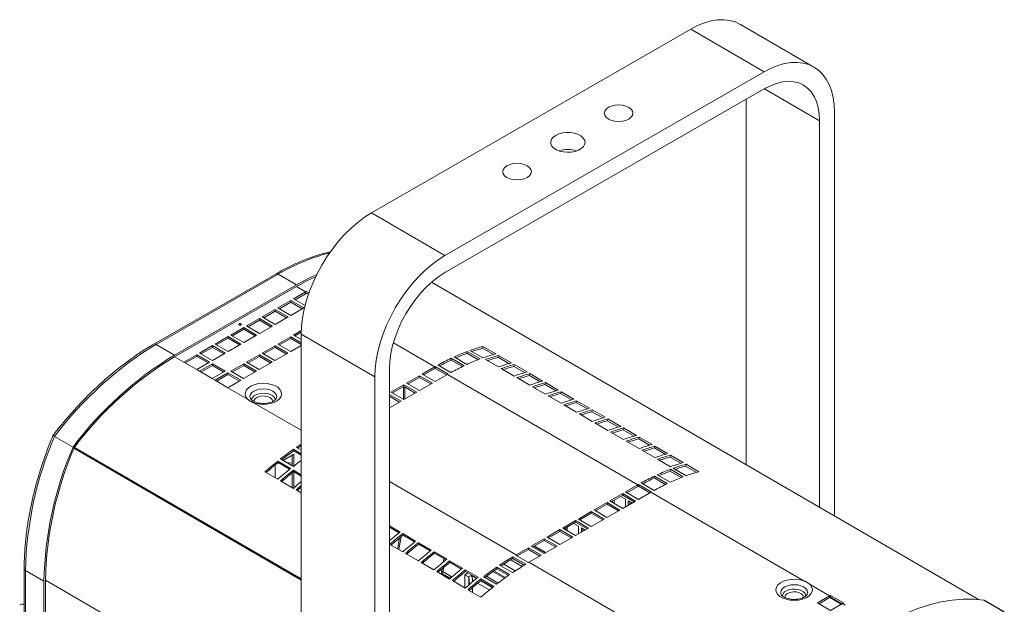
# Model space of a CAD drawing. Header units: millimetres. Extents: x 9 to 1212, y -908 to 458.
# Tile 5 of 9: x 483 to 860, y -392 to -168. Entities that reach past the tile are written whole.
import ezdxf

# ---------------------------------------------------------------- set-up
doc = ezdxf.new("R2010")
doc.units = ezdxf.units.MM

msp = doc.modelspace()

# ---------------------------------------------------------------- linework, layer by layer
at = {"color": 7, "linetype": 'Continuous', "lineweight": 15}
for p, q in [((787.35, -185.9), (759.12, -169.54)), ((617.49, -241.86), (740.06, -171.38)), ((740.06, -171.38), (768.29, -187.75)), ((645.71, -258.22), (768.29, -187.75)), ((645.71, -264.75), (768.29, -194.28)), ((761.32, -198.29), (761.32, -338.37)), ((795.21, -203.29), (795.21, -358.01)), ((789.55, -206.55), (789.55, -354.73)), ((617.49, -241.86), (645.71, -258.22)), ((580.77, -265.29), (534, -292.18)), ((581.67, -265.38), (534.9, -292.27)), ((581.67, -265.38), (588.72, -269.47)), ((541.96, -296.36), (588.72, -269.47)), ((541.96, -297.01), (588.72, -270.13)), ((592.61, -271.96), (593.53, -272.5)), ((850.56, -390.09), (640.61, -268.4)), ((581.62, -278.28), (586.58, -275.43)), ((586.58, -275.43), (591.52, -278.29)), ((586.58, -276.08), (586.58, -275.43)), ((587.65, -274.82), (592.25, -272.17)), ((592.04, -277.37), (587.65, -274.82)), ((588.21, -275.15), (592.25, -272.82)), ((592.25, -272.17), (592.25, -272.82)), ((592.61, -272.62), (593.34, -273.04)), ((575.6, -281.74), (580.56, -278.89)), ((576.17, -282.07), (580.56, -279.55)), ((580.56, -278.89), (585.5, -281.76)), ((580.56, -279.55), (580.56, -278.89)), ((580.56, -279.55), (584.93, -282.08)), ((586.56, -281.14), (581.62, -278.28)), ((582.19, -278.61), (586.58, -276.08)), ((591.52, -278.29), (586.56, -281.14)), ((586.58, -276.08), (590.96, -278.62)), ((569.58, -285.21), (574.54, -282.36)), ((570.14, -285.53), (574.54, -283.01)), ((574.54, -282.36), (579.48, -285.22)), ((574.54, -283.01), (574.54, -282.36)), ((574.54, -283.01), (578.91, -285.54)), ((580.54, -284.61), (575.6, -281.74)), ((585.5, -281.76), (580.54, -284.61)), ((563.55, -288.67), (568.51, -285.82)), ((564.12, -289), (568.51, -286.47)), ((568.51, -285.82), (573.45, -288.68)), ((568.51, -286.47), (568.51, -285.82)), ((568.51, -286.47), (572.89, -289.01)), ((574.52, -288.07), (569.58, -285.21)), ((579.48, -285.22), (574.52, -288.07)), ((587.6, -288.7), (590.59, -286.98)), ((557.53, -292.13), (562.49, -289.28)), ((558.1, -292.46), (562.49, -289.93)), ((562.49, -289.28), (567.43, -292.14)), ((562.49, -289.93), (562.49, -289.28)), ((562.49, -289.93), (566.87, -292.47)), ((568.49, -291.53), (563.55, -288.67)), ((573.45, -288.68), (568.49, -291.53)), ((581.57, -292.16), (586.53, -289.31)), ((582.14, -292.49), (586.53, -289.96)), ((586.53, -289.31), (590.56, -291.64)), ((586.53, -289.96), (586.53, -289.31)), ((586.53, -289.96), (590.56, -292.3)), ((590.56, -290.42), (587.6, -288.7)), ((588.16, -289.03), (590.57, -287.64)), ((590.56, -288.37), (618.79, -304.73)), ((590.56, -491.54), (590.56, -288.37)), ((534.9, -292.27), (541.96, -296.36)), ((551.51, -295.6), (556.47, -292.74)), ((552.08, -295.92), (556.47, -293.4)), ((556.47, -292.74), (561.41, -295.61)), ((556.47, -293.4), (556.47, -292.74)), ((556.47, -293.4), (560.84, -295.93)), ((562.47, -295), (557.53, -292.13)), ((567.43, -292.14), (562.47, -295)), ((575.55, -295.62), (580.51, -292.77)), ((576.12, -295.95), (580.51, -293.42)), ((580.51, -292.77), (585.45, -295.63)), ((580.51, -293.42), (580.51, -292.77)), ((580.51, -293.42), (584.89, -295.96)), ((586.51, -295.02), (581.57, -292.16)), ((590.56, -292.7), (586.51, -295.02)), ((660.28, -297.45), (655.34, -294.59)), ((660.14, -293.74), (660.29, -293.03)), ((660.14, -293.74), (664.3, -296.15)), ((660.29, -293.03), (665.23, -295.89)), ((545.49, -299.06), (550.45, -296.21)), ((546.05, -299.39), (550.45, -296.86)), ((550.45, -296.21), (555.39, -299.07)), ((550.45, -296.86), (550.45, -296.21)), ((550.45, -296.86), (554.82, -299.39)), ((556.45, -298.46), (551.51, -295.6)), ((561.41, -295.61), (556.45, -298.46)), ((569.53, -299.09), (574.49, -296.23)), ((570.09, -299.41), (574.49, -296.89)), ((574.49, -296.23), (579.43, -299.1)), ((574.49, -296.89), (574.49, -296.23)), ((574.49, -296.89), (578.86, -299.42)), ((580.49, -298.49), (575.55, -295.62)), ((585.45, -295.63), (580.49, -298.49)), ((648.11, -298.26), (648.16, -297.58)), ((648.11, -298.26), (652.43, -300.76)), ((648.16, -297.58), (653.1, -300.44)), ((654.18, -299.94), (649.24, -297.08)), ((654.17, -295.68), (654.27, -294.98)), ((654.17, -295.68), (658.42, -298.15)), ((654.27, -294.98), (659.21, -297.85)), ((666.28, -300.93), (661.34, -298.07)), ((666.14, -297.22), (666.29, -296.5)), ((666.14, -297.22), (670.3, -299.63)), ((666.29, -296.5), (671.23, -299.37)), ((550.43, -301.92), (545.49, -299.06)), ((555.39, -299.07), (550.43, -301.92)), ((550.43, -301.92), (551.49, -302.53)), ((551.49, -302.53), (556.45, -299.68)), ((552.05, -302.86), (556.45, -300.34)), ((556.45, -299.68), (561.39, -302.55)), ((556.45, -300.34), (556.45, -299.68)), ((556.45, -300.34), (560.82, -302.87)), ((563.51, -302.55), (568.47, -299.7)), ((564.07, -302.88), (568.47, -300.35)), ((568.47, -299.7), (573.41, -302.56)), ((568.47, -300.35), (568.47, -299.7)), ((568.47, -300.35), (572.84, -302.89)), ((574.47, -301.95), (569.53, -299.09)), ((579.43, -299.1), (574.47, -301.95)), ((624.46, -509.69), (624.46, -301.47)), ((641.82, -300.91), (637.04, -303.65)), ((641.82, -301.56), (637.61, -303.98)), ((641.82, -300.91), (641.82, -301.56)), ((642, -301.46), (642.01, -300.8)), ((642, -301.46), (646.38, -303.99)), ((642.01, -300.8), (646.95, -303.66)), ((648.03, -303.05), (643.09, -300.19)), ((672.27, -304.41), (667.33, -301.54)), ((672.14, -300.69), (672.28, -299.98)), ((672.14, -300.69), (676.3, -303.1)), ((672.28, -299.98), (677.22, -302.84)), ((556.43, -305.4), (551.49, -302.53)), ((561.39, -302.55), (556.43, -305.4)), ((556.43, -305.4), (557.48, -306.01)), ((557.48, -306.01), (562.44, -303.16)), ((562.42, -308.87), (557.48, -306.01)), ((558.05, -306.34), (562.44, -303.81)), ((567.38, -306.02), (562.42, -308.87)), ((562.44, -303.16), (567.38, -306.02)), ((562.44, -303.81), (562.44, -303.16)), ((562.44, -303.81), (566.82, -306.35)), ((568.45, -305.41), (563.51, -302.55)), ((573.41, -302.56), (568.45, -305.41)), ((618.79, -512.95), (618.79, -304.73)), ((635.98, -304.27), (631.02, -307.12)), ((635.98, -304.92), (631.58, -307.45)), ((640.92, -307.13), (635.98, -304.27)), ((635.98, -304.92), (635.98, -304.27)), ((640.35, -307.45), (635.98, -304.92)), ((637.04, -303.65), (641.98, -306.52)), ((641.98, -306.52), (646.76, -303.77)), ((646.76, -303.77), (719.8, -346.1)), ((678.27, -307.88), (673.33, -305.02)), ((678.14, -304.17), (678.28, -303.46)), ((678.14, -304.17), (682.3, -306.58)), ((678.28, -303.46), (683.22, -306.32)), ((562.42, -308.87), (569.94, -313.23)), ((629.96, -307.73), (625, -310.58)), ((629.96, -308.38), (625.56, -310.91)), ((634.9, -310.59), (629.96, -307.73)), ((629.96, -308.38), (629.96, -307.73)), ((634.33, -310.92), (629.96, -308.38)), ((630.34, -313.21), (630.34, -308.61)), ((631.02, -307.12), (635.96, -309.98)), ((635.96, -309.98), (640.92, -307.13)), ((684.27, -311.36), (679.33, -308.5)), ((684.14, -307.65), (684.28, -306.93)), ((684.14, -307.65), (688.29, -310.06)), ((684.28, -306.93), (689.22, -309.8)), ((628.87, -314.05), (624.46, -311.49)), ((628.31, -314.38), (624.46, -312.15)), ((625, -310.58), (629.94, -313.44)), ((629.94, -313.44), (634.9, -310.59)), ((690.27, -314.84), (685.33, -311.97)), ((690.13, -311.12), (690.28, -310.41)), ((690.13, -311.12), (694.29, -313.53)), ((690.28, -310.41), (695.22, -313.27)), ((624.46, -316.59), (628.87, -314.05)), ((696.27, -318.31), (691.33, -315.45)), ((696.13, -314.6), (696.28, -313.89)), ((696.13, -314.6), (700.29, -317.01)), ((696.28, -313.89), (701.22, -316.75)), ((702.13, -318.08), (702.27, -317.36)), ((702.27, -317.36), (707.21, -320.23)), ((702.26, -321.79), (697.33, -318.93)), ((702.13, -318.08), (706.29, -320.49)), ((708.13, -321.55), (708.27, -320.84)), ((708.27, -320.84), (713.21, -323.7)), ((708.26, -325.27), (703.32, -322.4)), ((708.13, -321.55), (712.29, -323.96)), ((714.13, -325.03), (714.27, -324.32)), ((714.27, -324.32), (719.21, -327.18)), ((495.92, -327.57), (502.98, -331.66)), ((714.26, -328.74), (709.32, -325.88)), ((714.13, -325.03), (718.29, -327.44)), ((720.13, -328.51), (720.27, -327.79)), ((720.13, -328.51), (724.28, -330.92)), ((720.27, -327.79), (725.21, -330.66)), ((587.64, -332.49), (590.56, -334.18)), ((587.7, -333.11), (587.64, -332.49)), ((590.56, -332.82), (588.73, -331.75)), ((720.26, -332.22), (715.32, -329.36)), ((726.12, -331.98), (726.27, -331.27)), ((726.12, -331.98), (730.28, -334.39)), ((726.27, -331.27), (731.21, -334.13)), ((587.56, -339.04), (582.62, -336.18)), ((583.63, -336.76), (587.69, -334.43)), ((587.13, -334.75), (587.13, -338.79)), ((587.69, -334.43), (587.69, -338.94)), ((587.7, -333.11), (590.56, -334.77)), ((726.26, -335.7), (721.32, -332.83)), ((732.26, -339.17), (727.32, -336.31)), ((732.12, -335.46), (732.27, -334.75)), ((732.12, -335.46), (736.28, -337.87)), ((732.27, -334.75), (737.21, -337.61)), ((580.61, -338.5), (581.91, -337.75)), ((580.61, -343.47), (580.61, -338.5)), ((581.55, -337.02), (586.49, -339.88)), ((581.65, -337.6), (581.55, -337.02)), ((581.65, -337.6), (586.11, -340.18)), ((587.13, -337.81), (585.01, -337.57)), ((738.25, -342.65), (733.31, -339.79)), ((738.12, -338.94), (738.26, -338.22)), ((738.12, -338.94), (742.28, -341.35)), ((738.26, -338.22), (743.2, -341.09)), ((581.54, -344.01), (576.6, -341.14)), ((587.13, -341.49), (587.13, -347.25)), ((587.55, -340.49), (590.56, -342.24)), ((587.65, -341.07), (587.55, -340.49)), ((587.65, -341.07), (590.56, -342.76)), ((587.69, -341.1), (587.69, -347.35)), ((726.09, -343.46), (726.14, -342.78)), ((726.09, -343.46), (730.41, -345.96)), ((726.14, -342.78), (731.08, -345.64)), ((732.16, -345.14), (727.22, -342.27)), ((732.15, -340.88), (732.24, -340.18)), ((732.15, -340.88), (736.4, -343.34)), ((732.24, -340.18), (737.18, -343.04)), ((587.54, -347.48), (582.6, -344.62)), ((719.8, -346.1), (715.02, -348.85)), ((719.8, -346.76), (715.58, -349.18)), ((719.8, -346.1), (719.8, -346.76)), ((719.98, -346), (724.92, -348.86)), ((719.98, -346.65), (719.98, -346)), ((719.98, -346.65), (724.35, -349.19)), ((726.01, -348.25), (721.07, -345.39)), ((590.56, -349.24), (588.59, -348.1)), ((713.96, -349.46), (709, -352.32)), ((713.96, -350.12), (709.56, -352.64)), ((715.02, -351.64), (713.17, -350.57)), ((718.9, -352.33), (713.96, -349.46)), ((713.96, -350.12), (713.96, -349.46)), ((718.33, -352.65), (713.96, -350.12)), ((715.02, -348.85), (719.96, -351.72)), ((719.96, -351.72), (724.74, -348.97)), ((724.74, -348.97), (783.24, -382.87)), ((707.93, -352.93), (702.97, -355.78)), ((707.93, -353.58), (703.54, -356.11)), ((712.87, -355.79), (707.93, -352.93)), ((707.93, -353.58), (707.93, -352.93)), ((712.31, -356.12), (707.93, -353.58)), ((709, -352.32), (713.94, -355.18)), ((710.08, -352.34), (710.08, -352.95)), ((710.65, -352.02), (710.65, -353.27)), ((713.94, -355.18), (718.9, -352.33)), ((715.02, -354.55), (715.02, -351.64)), ((717.55, -353.1), (716.08, -352.25)), ((716.08, -352.25), (716.08, -353.94)), ((716.65, -352.58), (716.65, -353.62)), ((701.91, -356.39), (696.95, -359.24)), ((701.91, -357.04), (697.52, -359.57)), ((706.85, -359.25), (701.91, -356.39)), ((701.91, -357.04), (701.91, -356.39)), ((706.28, -359.58), (701.91, -357.04)), ((702.97, -355.78), (707.91, -358.64)), ((707.91, -358.64), (712.87, -355.79)), ((624.46, -361.89), (628.48, -364.22)), ((624.46, -362.41), (628.1, -364.52)), ((695.89, -359.85), (690.93, -362.7)), ((690.93, -362.7), (695.87, -365.57)), ((695.89, -360.51), (691.49, -363.03)), ((692.09, -362.69), (692.09, -363.38)), ((692.66, -362.36), (692.66, -363.71)), ((697.03, -362.03), (695.14, -360.94)), ((695.87, -365.57), (700.83, -362.72)), ((700.83, -362.72), (695.89, -359.85)), ((695.89, -360.51), (695.89, -359.85)), ((700.26, -363.04), (695.89, -360.51)), ((696.95, -359.24), (701.89, -362.1)), ((697.03, -364.9), (697.03, -362.03)), ((699.51, -363.47), (698.09, -362.64)), ((698.09, -362.64), (698.09, -364.29)), ((701.89, -362.1), (706.85, -359.25)), ((629.53, -364.83), (634.47, -367.69)), ((629.64, -365.41), (629.53, -364.83)), ((629.64, -365.41), (634.09, -367.99)), ((689.87, -363.31), (684.91, -366.17)), ((684.91, -366.17), (689.85, -369.03)), ((689.87, -363.97), (685.47, -366.49)), ((689.85, -369.03), (694.81, -366.18)), ((694.81, -366.18), (689.87, -363.31)), ((689.87, -363.97), (689.87, -363.31)), ((694.24, -366.5), (689.87, -363.97)), ((698.66, -362.97), (698.66, -363.96)), ((629.52, -371.82), (624.58, -368.96)), ((635.53, -368.31), (640.47, -371.17)), ((635.64, -368.89), (635.53, -368.31)), ((635.64, -368.89), (640.09, -371.47)), ((677.82, -370.24), (673.04, -372.99)), ((682.76, -373.1), (677.82, -370.24)), ((677.82, -370.89), (677.82, -370.24)), ((683.84, -366.78), (678.88, -369.63)), ((678.88, -369.63), (683.82, -372.49)), ((683.84, -367.43), (679.45, -369.96)), ((680.15, -369.56), (684.52, -372.09)), ((680.15, -369.56), (684.52, -372.09)), ((683.82, -372.49), (688.78, -369.64)), ((688.78, -369.64), (683.84, -366.78)), ((683.84, -367.43), (683.84, -366.78)), ((688.22, -369.97), (683.84, -367.43)), ((635.52, -375.3), (630.58, -372.43)), ((641.53, -371.78), (646.47, -374.65)), ((641.63, -372.36), (641.53, -371.78)), ((641.63, -372.36), (646.09, -374.95)), ((671.77, -373.73), (676.71, -376.6)), ((671.78, -374.38), (671.77, -373.73)), ((677.8, -375.96), (672.86, -373.09)), ((673.04, -373.2), (673.04, -372.99)), ((677.82, -370.89), (673.42, -373.42)), ((682.19, -373.43), (677.82, -370.89)), ((677.98, -375.85), (682.76, -373.1)), ((641.52, -378.77), (636.58, -375.91)), ((645.27, -377.76), (644.72, -380.63)), ((645.29, -374.48), (645.09, -375.75)), ((645.77, -374.76), (645.69, -375.27)), ((647.53, -375.26), (652.47, -378.12)), ((647.63, -375.84), (647.53, -375.26)), ((647.63, -375.84), (652.09, -378.42)), ((665.62, -377.69), (670.56, -380.55)), ((665.68, -378.31), (665.62, -377.69)), ((671.64, -379.81), (666.7, -376.95)), ((668.28, -376.56), (672.69, -379.11)), ((670.98, -374.86), (675.37, -377.4)), ((671.78, -374.38), (676.16, -376.92)), ((677.98, -375.85), (736.48, -409.76)), ((484.21, -378.19), (484.21, -432.08)), ((484.74, -378.92), (491.79, -383.01)), ((484.74, -378.92), (484.74, -432.81)), ((647.52, -382.25), (642.58, -379.39)), ((644.66, -378.27), (644.26, -380.36)), ((644.79, -380.3), (647.24, -381.72)), ((644.96, -379.42), (648.09, -381.23)), ((648.09, -381.23), (647.24, -381.72)), ((648.09, -381.23), (648.09, -381.75)), ((653.31, -380.63), (654.61, -379.88)), ((654.72, -381.45), (653.31, -380.63)), ((653.31, -385.61), (653.31, -380.63)), ((653.53, -378.74), (658.47, -381.6)), ((653.63, -379.32), (653.53, -378.74)), ((653.63, -379.32), (658.09, -381.9)), ((655.75, -380.86), (654.72, -381.45)), ((654.72, -381.45), (654.72, -381.68)), ((654.72, -381.68), (654.86, -381.76)), ((655.75, -380.86), (657.86, -382.08)), ((665.53, -384.24), (660.59, -381.38)), ((666.13, -383.78), (661.68, -381.2)), ((668.57, -381.96), (664.14, -379.39)), ((665.68, -378.31), (670.1, -380.87)), ((491.79, -436.9), (491.79, -383.01)), ((492.36, -436.58), (492.36, -382.69)), ((647.24, -381.72), (647.24, -382.09)), ((653.52, -385.73), (648.58, -382.86)), ((654.86, -384.56), (654.86, -381.76)), ((655.02, -382.6), (655.02, -384.43)), ((656.3, -382.73), (656.3, -383.36)), ((659.4, -382.97), (663.86, -385.56)), ((659.52, -382.21), (664.46, -385.08)), ((659.63, -382.8), (659.52, -382.21)), ((659.63, -382.8), (664.09, -385.38)), ((785.86, -384.39), (793.37, -388.74)), ((659.51, -389.2), (654.57, -386.34)), ((656.3, -385.53), (656.3, -387.34)), ((793.37, -388.74), (788.76, -391.39)), ((793.37, -388.74), (793.37, -389.4)), ((793.73, -388.54), (798.67, -391.4)), ((793.73, -389.19), (793.73, -388.54)), ((793.73, -389.19), (798.1, -391.73)), ((788.76, -391.39), (793.7, -394.26)), ((793.37, -389.4), (789.33, -391.72)), ((793.7, -394.26), (798.31, -391.61)), ((798.31, -391.61), (799.37, -392.22)), ((860.3, -394.82), (852.53, -390.32)), ((860.42, -394.87), (852.66, -390.37))]:
    msp.add_line(p, q, dxfattribs=at)
at = {"color": 8, "linetype": 'Continuous', "lineweight": 15}
for p, q in [((768.33, -194.26), (789.55, -206.55)), ((588.72, -270.13), (592.25, -272.17)), ((640.6, -268.42), (850.51, -390.09)), ((625.92, -291.69), (641.82, -300.91)), ((541.96, -297.01), (545.49, -299.06)), ((629.85, -308.44), (629.85, -313.39)), ((572.55, -314.75), (590.56, -325.18)), ((503.32, -332.07), (590.56, -382.64)), ((503.5, -331.75), (590.56, -382.21)), ((624.46, -344.83), (673.04, -372.99)), ((679.86, -369.72), (684.24, -372.25)), ((664.54, -379.11), (668.97, -381.68)), ((492.36, -382.69), (590.56, -439.61)), ((656.75, -382.99), (656.3, -382.73)), ((662.75, -386.46), (658.28, -383.88)), ((793.46, -389.35), (797.83, -391.88))]:
    msp.add_line(p, q, dxfattribs=at)
at = {"color": 7, "linetype": 'Continuous', "lineweight": 15, "flags": 128}
for points in [[(740.06, -171.38), (742.7, -170.02), (745.32, -168.96), (747.88, -168.23), (750.37, -167.82), (752.75, -167.75), (755.02, -168.01), (757.14, -168.61), (759.1, -169.53), (759.12, -169.54)], [(768.29, -187.75), (770.93, -186.38), (773.54, -185.32), (776.11, -184.59), (778.59, -184.18), (780.98, -184.11), (783.25, -184.37), (785.37, -184.97), (787.33, -185.89), (789.1, -187.12), (790.68, -188.66), (792.03, -190.5), (793.16, -192.6), (794.05, -194.95), (794.7, -197.54), (795.08, -200.33), (795.21, -203.29)], [(768.29, -194.28), (770.67, -193.06), (773.02, -192.17), (775.31, -191.62), (777.51, -191.4), (779.6, -191.53), (781.54, -192), (783.32, -192.81), (784.91, -193.95), (786.29, -195.39), (787.44, -197.14), (788.35, -199.15), (789.01, -201.41), (789.41, -203.89), (789.55, -206.55)], [(716.25, -205.85), (717.13, -205.19), (717.68, -204.43), (717.87, -203.61), (717.69, -202.79), (717.14, -202.02), (716.27, -201.36), (715.13, -200.85), (713.81, -200.54), (712.38, -200.43), (710.96, -200.53), (709.63, -200.85), (708.49, -201.35), (707.61, -202.01), (707.06, -202.77), (706.87, -203.59), (707.06, -204.42), (707.6, -205.18), (708.48, -205.84), (709.61, -206.35), (710.94, -206.67), (712.36, -206.78), (713.79, -206.67), (715.11, -206.35), (716.25, -205.85)], [(688.23, -212.1), (687.28, -212.8), (686.63, -213.6), (686.31, -214.46), (686.36, -215.35), (686.75, -216.2), (687.47, -216.98), (688.49, -217.64), (689.74, -218.15), (691.17, -218.48), (692.68, -218.61), (694.21, -218.54), (695.66, -218.26), (696.97, -217.8), (698.06, -217.17), (698.86, -216.42), (699.35, -215.58), (699.49, -214.7), (699.27, -213.82), (698.7, -213), (697.83, -212.28), (696.68, -211.69), (695.34, -211.27), (693.86, -211.03), (692.33, -211.01), (690.82, -211.18), (689.43, -211.56), (688.23, -212.1)], [(669.52, -223.76), (668.65, -224.41), (668.09, -225.18), (667.9, -226), (668.09, -226.82), (668.63, -227.59), (669.51, -228.25), (670.64, -228.75), (671.97, -229.07), (673.39, -229.18), (674.82, -229.07), (676.14, -228.76), (677.28, -228.26), (678.16, -227.6), (678.71, -226.83), (678.9, -226.01), (678.72, -225.19), (678.17, -224.42), (677.3, -223.77), (676.16, -223.26), (674.84, -222.94), (673.41, -222.83), (671.99, -222.94), (670.66, -223.25), (669.52, -223.76)], [(590.56, -288.37), (590.69, -285.25), (591.08, -282.02), (591.72, -278.7), (592.61, -275.32), (593.74, -271.92), (595.1, -268.52), (596.67, -265.17), (598.45, -261.9), (600.4, -258.72), (602.53, -255.69), (604.79, -252.82), (607.18, -250.15), (609.67, -247.69), (612.23, -245.48), (614.85, -243.53), (617.49, -241.86)], [(618.79, -304.73), (618.92, -301.62), (619.31, -298.38), (619.95, -295.06), (620.84, -291.68), (621.97, -288.28), (623.33, -284.88), (624.9, -281.53), (626.67, -278.26), (628.63, -275.09), (630.75, -272.05), (633.02, -269.18), (635.41, -266.51), (637.9, -264.05), (640.46, -261.84), (643.07, -259.89), (645.71, -258.22)], [(588.72, -269.47), (593.28, -267.01), (596.53, -265.46)], [(588.72, -270.13), (593.23, -267.69), (596.11, -266.31)], [(624.46, -301.47), (624.59, -298.65), (624.99, -295.71), (625.65, -292.7), (626.56, -289.63), (627.71, -286.57), (629.09, -283.53), (630.68, -280.57), (632.46, -277.72), (634.4, -275.01), (636.49, -272.48), (638.69, -270.17), (640.98, -268.09), (643.33, -266.28), (645.71, -264.75)], [(567.46, -284.39), (567.3, -284.33), (567.11, -284.3), (566.91, -284.32), (566.75, -284.39), (566.64, -284.48), (566.6, -284.59), (566.64, -284.7), (566.75, -284.8), (566.91, -284.86), (567.1, -284.88), (567.3, -284.86), (567.46, -284.8), (567.57, -284.7), (567.6, -284.59), (567.57, -284.48), (567.46, -284.39)], [(569.94, -313.23), (569.31, -312.38), (569.04, -311.46), (569.13, -310.54), (569.59, -309.65), (570.39, -308.84), (571.48, -308.16), (572.81, -307.65), (574.32, -307.32), (575.91, -307.2), (577.5, -307.29), (579.03, -307.59), (580.39, -308.08), (581.52, -308.73), (582.36, -309.52), (582.88, -310.4), (583.03, -311.32), (582.81, -312.24), (582.23, -313.11), (581.33, -313.87), (580.15, -314.5), (578.75, -314.96), (577.21, -315.22), (575.61, -315.27), (574.03, -315.11), (572.55, -314.75)], [(628.03, -370.95), (628.15, -370.33), (628.92, -365.99)], [(785.86, -384.39), (786.48, -385.24), (786.75, -386.16), (786.66, -387.08), (786.2, -387.97), (785.4, -388.78), (784.31, -389.45), (782.98, -389.97), (781.48, -390.3), (779.88, -390.42), (778.29, -390.33), (776.77, -390.03), (775.4, -389.54), (774.27, -388.89), (773.43, -388.1), (772.92, -387.22), (772.77, -386.3), (772.98, -385.38), (773.56, -384.51), (774.46, -383.74), (775.64, -383.12), (777.04, -382.66), (778.58, -382.4), (780.18, -382.35), (781.76, -382.51), (783.24, -382.87)], [(822.52, -395.41), (822.76, -395.3), (827.25, -393.53), (831.69, -392.1), (836.07, -391.02), (840.35, -390.31), (844.54, -389.95), (848.6, -389.96), (852.53, -390.32)]]:
    msp.add_lwpolyline(points, dxfattribs=at)
at = {"color": 8, "linetype": 'Continuous', "lineweight": 15, "flags": 128}
for points in [[(580.94, -313.13), (580.99, -313.04), (581.17, -312.27), (581, -311.5), (580.49, -310.79), (579.67, -310.17), (578.61, -309.7), (577.37, -309.4), (576.04, -309.3), (574.71, -309.4), (573.46, -309.69), (572.4, -310.16)], [(572.4, -310.16), (571.58, -310.78), (571.06, -311.49), (570.88, -312.26), (571.06, -313.03), (571.1, -313.12)], [(580.52, -313.66), (580.52, -313.4), (580.25, -312.68), (579.63, -312.03), (578.73, -311.5), (577.61, -311.15), (576.36, -310.99), (575.08, -311.04), (573.88, -311.3), (572.85, -311.74)], [(579.59, -314.21), (579.6, -314.01), (579.36, -313.35), (578.76, -312.77), (577.86, -312.33), (576.77, -312.08), (575.59, -312.05), (574.47, -312.24), (573.51, -312.63)], [(628.32, -366.47), (627.66, -370.14), (627.56, -370.68)], [(776.14, -385.31), (775.32, -385.92), (774.8, -386.64), (774.62, -387.4), (774.79, -388.17), (774.84, -388.26)], [(784.68, -388.28), (784.73, -388.18), (784.91, -387.42), (784.73, -386.65), (784.22, -385.93), (783.41, -385.31), (782.34, -384.84), (781.11, -384.54), (779.77, -384.44), (778.44, -384.54), (777.2, -384.84), (776.14, -385.31)], [(784.26, -388.81), (784.25, -388.54), (783.98, -387.82), (783.37, -387.17), (782.47, -386.65), (781.35, -386.29), (780.09, -386.13), (778.82, -386.19), (777.62, -386.44), (776.59, -386.88)], [(783.33, -389.35), (783.33, -389.16), (783.09, -388.49), (782.49, -387.91), (781.6, -387.47), (780.5, -387.22), (779.33, -387.19), (778.2, -387.39), (777.24, -387.78)]]:
    msp.add_lwpolyline(points, dxfattribs=at)
at = {"color": 7, "linetype": 'Continuous', "lineweight": 15}
for centre, radius, start, end in [((692.89, -228.14), 10.63, 71.356, 108.644), ((640.52, -356.12), 96.83, 119.6501, 119.8971), ((640.14, -356.12), 96.08, 119.6501, 119.8971), ((567.1, -285.6), 0.809, 70.9084, 109.0916), ((606.12, -410.09), 137.68, 121.1503, 143.1717), ((678.24, -358.45), 67.84, 105.3458, 109.7308), ((677.74, -357.92), 66.54, 105.3295, 109.0172), ((612.53, -413.47), 136.73, 121.0734, 143.2486), ((611.92, -413.14), 135.57, 121.0678, 143.1838), ((686.67, -378.62), 89.72, 115.4199, 119.0593), ((686.16, -378.33), 88.65, 115.4161, 118.6371), ((681.84, -368.24), 78.27, 110.6223, 114.6086), ((681.23, -367.64), 76.88, 110.6087, 114.0676), ((686.77, -371.1), 78.27, 110.6223, 114.6086), ((683.18, -361.31), 67.84, 105.3458, 109.7308), ((684.24, -361.93), 67.84, 105.3458, 109.7308), ((683.73, -361.39), 66.54, 105.3295, 109.0172), ((690.18, -385.01), 97.01, 119.7736, 119.897), ((689.8, -385.01), 96.26, 119.7736, 119.897), ((691.61, -381.48), 89.72, 115.4199, 119.0593), ((689.18, -364.79), 67.84, 105.3458, 109.7308), ((690.24, -365.41), 67.84, 105.3458, 109.7308), ((689.73, -364.87), 66.54, 105.3295, 109.0172), ((695.12, -387.87), 97.01, 119.7736, 119.897), ((695.18, -368.27), 67.84, 105.3458, 109.7308), ((696.24, -368.88), 67.84, 105.3458, 109.7308), ((695.73, -368.35), 66.54, 105.3295, 109.0172), ((701.18, -371.75), 67.84, 105.3458, 109.7308), ((702.23, -372.36), 67.84, 105.3458, 109.7308), ((701.73, -371.82), 66.54, 105.3295, 109.0172), ((707.17, -375.22), 67.84, 105.3458, 109.7308), ((708.23, -375.84), 67.84, 105.3458, 109.7308), ((707.73, -375.3), 66.54, 105.3295, 109.0172), ((713.17, -378.7), 67.84, 105.3458, 109.7308), ((714.23, -379.31), 67.84, 105.3458, 109.7308), ((713.73, -378.78), 66.54, 105.3295, 109.0172), ((719.17, -382.18), 67.84, 105.3458, 109.7308), ((720.23, -382.79), 67.84, 105.3458, 109.7308), ((719.72, -382.25), 66.54, 105.3295, 109.0172), ((725.17, -385.65), 67.84, 105.3458, 109.7308), ((726.23, -386.27), 67.84, 105.3458, 109.7308), ((725.72, -385.73), 66.54, 105.3295, 109.0172), ((731.17, -389.13), 67.84, 105.3458, 109.7308), ((732.23, -389.74), 67.84, 105.3458, 109.7308), ((621.19, -381.74), 136.48, 156.6151, 178.8181), ((731.72, -389.21), 66.54, 105.3295, 109.0172), ((737.17, -392.61), 67.84, 105.3458, 109.7308), ((738.22, -393.22), 67.84, 105.3458, 109.7308), ((737.72, -392.68), 66.54, 105.3295, 109.0172), ((629.18, -386.03), 137.42, 156.6923, 178.7409), ((628.58, -385.67), 136.25, 156.7568, 178.7469), ((654.53, -428.97), 117.4, 124.7328, 127.775), ((649.24, -421.34), 108.11, 122.8716, 124.0373), ((648.66, -421.02), 106.98, 122.8932, 123.7336), ((743.16, -396.08), 67.84, 105.3458, 109.7308), ((744.22, -396.7), 67.84, 105.3458, 109.7308), ((743.72, -396.16), 66.54, 105.3295, 109.0172), ((653.91, -428.62), 116.22, 124.7311, 127.535), ((749.16, -399.56), 67.84, 105.3458, 109.7308), ((750.22, -400.17), 67.84, 105.3458, 109.7308), ((749.71, -399.64), 66.54, 105.3295, 109.0172), ((662.18, -438.74), 129.81, 128.4014, 131.2464), ((661.52, -438.37), 128.58, 128.4002, 131.0601), ((667.12, -441.61), 129.81, 128.4014, 131.2464), ((660.74, -433.52), 119.51, 125.9606, 127.7605), ((755.16, -403.04), 67.84, 105.3458, 109.7308), ((756.22, -403.65), 67.84, 105.3458, 109.7308), ((755.71, -403.11), 66.54, 105.3295, 109.0172), ((668.18, -442.22), 129.81, 128.4014, 131.2464), ((667.52, -441.84), 128.58, 128.4002, 131.0601), ((764.65, -423.81), 89.72, 115.4199, 119.0593), ((764.14, -423.53), 88.65, 115.4161, 118.6371), ((759.81, -413.44), 78.27, 110.6223, 114.6086), ((759.21, -412.84), 76.88, 110.6087, 114.0676), ((764.75, -416.3), 78.27, 110.6223, 114.6086), ((761.16, -406.51), 67.84, 105.3458, 109.7308), ((674.42, -446.61), 131.81, 129.5085, 131.2347), ((676.03, -447.86), 132.66, 130.1119, 131.2319), ((675.55, -447.7), 131.71, 130.1857, 131.0467), ((768.16, -430.21), 97.01, 119.7736, 119.897), ((767.78, -430.21), 96.26, 119.7736, 119.897), ((769.59, -426.68), 89.72, 115.4199, 119.0593), ((773.1, -433.07), 97.01, 119.7736, 119.897), ((708.71, -465.46), 129.18, 128.398, 130.7098), ((710.17, -466.56), 129.81, 128.4014, 131.2464), ((709.51, -466.18), 128.58, 128.4002, 131.0601), ((715.11, -469.42), 129.81, 128.4014, 131.2464), ((716.16, -470.03), 129.81, 128.4014, 131.2464), ((715.51, -469.66), 128.58, 128.4002, 131.0601), ((721.1, -472.9), 129.81, 128.4014, 131.2464), ((722.16, -473.51), 129.81, 128.4014, 131.2464), ((721.51, -473.14), 128.58, 128.4002, 131.0601), ((725.42, -463.8), 104.83, 120.7795, 124.0602), ((721.57, -457.41), 97.37, 119.897, 120.0201), ((727.1, -476.37), 129.81, 128.4014, 131.2464), ((728.16, -476.99), 129.81, 128.4014, 131.2464), ((727.5, -476.61), 128.58, 128.4002, 131.0601), ((732.51, -474.17), 117.4, 124.7328, 127.775), ((724.84, -463.47), 103.7, 120.777, 123.7518), ((730.36, -466.66), 104.83, 120.7795, 124.0602), ((726.51, -460.27), 97.37, 119.897, 120.0201), ((733.1, -479.85), 129.81, 128.4014, 131.2464), ((734.16, -480.46), 129.81, 128.4014, 131.2464), ((733.5, -480.09), 128.58, 128.4002, 131.0601), ((739.1, -483.33), 129.81, 128.4014, 131.2464), ((653.34, -382.58), 2.96, 357.2203, 35.6258), ((731.89, -473.82), 116.22, 124.7311, 127.535), ((737.45, -477.03), 117.4, 124.7328, 127.775), ((740.16, -483.94), 129.81, 128.4014, 131.2464), ((652.97, -382.56), 2.06, 358.7795, 22.7479), ((739.5, -483.57), 128.58, 128.4002, 131.0601), ((745.1, -486.8), 129.81, 128.4014, 131.2464), ((841.63, -472.69), 96.83, 119.6501, 119.8971), ((841.26, -472.69), 96.08, 119.6501, 119.8971), ((483.8, -394.49), 2.63, 80.9278, 119.5257), ((846.57, -475.56), 96.83, 119.6501, 119.8971), ((852.49, -390.67), 0.348, 60.0575, 82.3207)]:
    msp.add_arc(centre, radius, start, end, dxfattribs=at)
at = {"color": 8, "linetype": 'Continuous', "lineweight": 15}
for centre, radius, start, end in [((621.47, -333), 78.46, 104.7517, 120.4879), ((581.14, -266.11), 0.903, 54.2609, 114.1955), ((534.37, -293), 0.903, 54.2594, 114.2124), ((573.74, -313.77), 2.22, 113.6021, 175.7246), ((574.15, -314.2), 1.69, 112.3493, 179.6498), ((485.11, -378.1), 0.903, 185.631, 245.5175), ((777.48, -388.92), 2.22, 113.6021, 175.7246), ((777.89, -389.34), 1.69, 112.3493, 179.6498)]:
    msp.add_arc(centre, radius, start, end, dxfattribs=at)
at = {"color": 7, "linetype": 'Continuous', "lineweight": 15}
for points, knots in [([(601.78, -256.76), (601.07, -256.92), (599.04, -257.38), (595.64, -258.45), (591.6, -259.94), (587.52, -261.72), (583.91, -263.52), (581.66, -264.79), (580.77, -265.29)], [0, 0, 0, 0, 0.10454, 0.2967587, 0.4891666, 0.6816992, 0.8743041, 1, 1, 1, 1]), ([(534, -292.18), (533.29, -292.6), (531.21, -293.82), (527.77, -296.03), (523.71, -298.88), (519.69, -301.98), (515.72, -305.31), (511.81, -308.85), (507.97, -312.6), (504.21, -316.55), (500.54, -320.68), (497.57, -324.25), (495.85, -326.46), (495.28, -327.19)], [0, 0, 0, 0, 0.0526328, 0.1524847, 0.2523258, 0.3521482, 0.4519489, 0.551727, 0.6514829, 0.7512179, 0.8509338, 0.950633, 1, 1, 1, 1]), ([(572.55, -314.75), (572.49, -314.72), (572.35, -314.68), (572.15, -314.6), (571.96, -314.53), (571.71, -314.42), (571.41, -314.28), (571.06, -314.09), (570.74, -313.89), (570.45, -313.68), (570.17, -313.46), (570.02, -313.31), (569.94, -313.23)], [0, 0, 0, 0, 0.062417, 0.124763, 0.18711, 0.249527, 0.374701, 0.499875, 0.625265, 0.750655, 0.875328, 1, 1, 1, 1]), ([(580.93, -313.13), (580.92, -313.16), (580.87, -313.27), (580.57, -313.61), (579.96, -314.04), (579.07, -314.44), (577.98, -314.74), (576.76, -314.91), (575.49, -314.92), (574.24, -314.78), (573.11, -314.49), (572.19, -314.09), (571.53, -313.65), (571.19, -313.29), (571.14, -313.17), (571.12, -313.13)], [0, 0, 0, 0, 0.034916, 0.112807, 0.195603, 0.278389, 0.36264, 0.448515, 0.535381, 0.622429, 0.708577, 0.793061, 0.875514, 0.956751, 1, 1, 1, 1]), ([(495.27, -327.2), (494.97, -327.95), (493.95, -330.45), (492.36, -334.69), (490.59, -339.92), (489.03, -345.15), (487.68, -350.35), (486.55, -355.5), (485.63, -360.61), (484.93, -365.64), (484.46, -370.58), (484.24, -374.76), (484.22, -377.26), (484.21, -378.19)], [0, 0, 0, 0, 0.043444, 0.143126, 0.242832, 0.342556, 0.442302, 0.542071, 0.641866, 0.741689, 0.84154, 0.941419, 1, 1, 1, 1]), ([(495.92, -327.57), (495.84, -327.52), (495.68, -327.43), (495.44, -327.29), (495.27, -327.19), (495.29, -327.21), (495.3, -327.21)], [0, 0, 0, 0, 0.207057, 0.41453, 0.82994, 1, 1, 1, 1]), ([(783.24, -382.87), (783.31, -382.9), (783.44, -382.94), (783.64, -383.02), (783.83, -383.09), (784.08, -383.2), (784.39, -383.34), (784.73, -383.53), (785.05, -383.73), (785.34, -383.94), (785.62, -384.16), (785.78, -384.31), (785.86, -384.39)], [0, 0, 0, 0, 0.062766, 0.125461, 0.188156, 0.250922, 0.375349, 0.499775, 0.625052, 0.750328, 0.875164, 1, 1, 1, 1]), ([(784.67, -388.28), (784.66, -388.31), (784.61, -388.42), (784.31, -388.75), (783.69, -389.18), (782.81, -389.58), (781.72, -389.89), (780.5, -390.06), (779.22, -390.07), (777.98, -389.92), (776.85, -389.63), (775.93, -389.23), (775.27, -388.79), (774.93, -388.43), (774.87, -388.31), (774.86, -388.27)], [0, 0, 0, 0, 0.034916, 0.112807, 0.195603, 0.278389, 0.36264, 0.448515, 0.535381, 0.622429, 0.708577, 0.793061, 0.875514, 0.956751, 1, 1, 1, 1])]:
    msp.add_open_spline(points, degree=3, knots=knots, dxfattribs=at)

doc.saveas('drawing.dxf')
